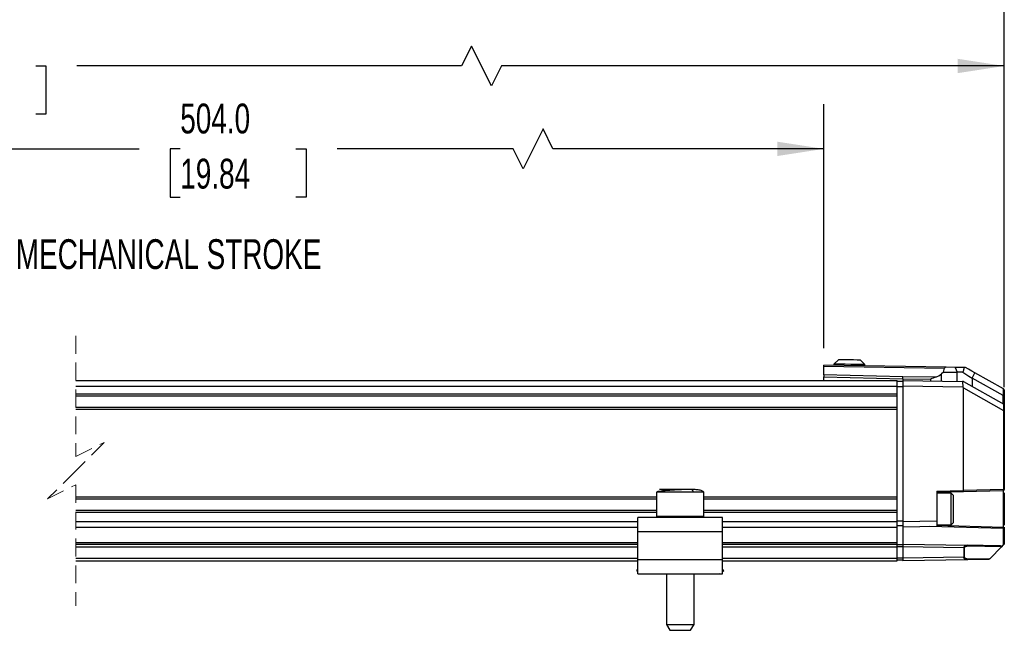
# Model space of a CAD drawing. Header units: millimetres. Extents: x 16 to 683, y 16 to 524.
# Tile 4 of 11: x 337 to 511, y 219 to 327. Entities that reach past the tile are written whole.
import ezdxf

# ---------------------------------------------------------------- set-up
doc = ezdxf.new("R2010")
doc.units = ezdxf.units.MM
doc.header["$LTSCALE"] = 2.5
doc.linetypes.add('HIDDEN', pattern=[1.905, 1.27, -0.635])
doc.layers.add('DIMENSIONS', color=140, linetype='Continuous', lineweight=25)
doc.styles.add('SLDTEXTSTYLE0', font='TXT', dxfattribs={"width": 0.7})
doc.dimstyles.new('SLDDIMSTYLE0', dxfattribs={"dimtxt": 5.39502, "dimasz": 8.255, "dimexe": 0, "dimexo": 0.0625, "dimgap": 1.348755, "dimtad": 0, "dimtih": 1, "dimtoh": 1, "dimrnd": 1e-09, "dimzin": 12, "dimdsep": 46, "dimtxsty": 'SLDTEXTSTYLE0', "dimsah": 1, "dimcen": 0.09, "dimadec": 0, "dimazin": 3, "dimtfac": 1, "dimtofl": 0, "dimtmove": 0, "dimatfit": 3, "dimfxl": 0, "dimfrac": 2, "dimtolj": 1, "dimtzin": 12, "dimarcsym": 0})
doc.dimstyles.new('SLDDIMSTYLE3', dxfattribs={"dimtxt": 5.39502, "dimasz": 8.255, "dimexe": 0, "dimexo": 0.0625, "dimgap": 1.348755, "dimtad": 0, "dimtih": 1, "dimtoh": 1, "dimrnd": 1e-09, "dimzin": 4, "dimdsep": 46, "dimtxsty": 'SLDTEXTSTYLE0', "dimsah": 1, "dimcen": 0.09, "dimadec": 0, "dimazin": 1, "dimtfac": 1, "dimtofl": 0, "dimtmove": 0, "dimatfit": 3, "dimfxl": 0, "dimfrac": 2, "dimtolj": 1, "dimtzin": 12, "dimarcsym": 0})

# ---------------------------------------------------------------- blocks, each defined once
blk = doc.blocks.new('_D_4')
at = {"layer": 'DIMENSIONS'}
for p, q in [((241.28, 283.69), (241.28, 312.05)), ((479.32, 268.76), (479.32, 312.05)), ((429.47, 307.64), (425.95, 300.59)), ((431.24, 304.11), (429.47, 307.64)), ((241.28, 304.11), (357.8, 304.11)), ((365.11, 304.11), (363.29, 304.11)), ((363.29, 304.11), (363.29, 295.54)), ((385.63, 304.11), (387.44, 304.11)), ((387.44, 304.11), (387.44, 295.54)), ((424.18, 304.11), (392.94, 304.11)), ((425.95, 300.59), (424.18, 304.11)), ((479.32, 304.11), (431.24, 304.11)), ((363.29, 295.54), (365.11, 295.54)), ((387.44, 295.54), (385.63, 295.54))]:
    blk.add_line(p, q, dxfattribs=at)
for points in [[(241.28, 304.11), (249.54, 302.84), (249.54, 305.38)], [(479.32, 304.11), (471.06, 305.38), (471.06, 302.84)]]:
    blk.add_solid(points, dxfattribs=at)
at = {"layer": 'DIMENSIONS', "char_height": 5.292, "attachment_point": 1, "style": 'SLDTEXTSTYLE0'}
for s, insert in [('504.0', (365.11, 312.14)), ('19.84', (365.11, 302.36))]:
    blk.add_mtext(s, dxfattribs=dict(at, insert=insert))
blk = doc.blocks.new('_D_5')
at = {"layer": 'DIMENSIONS'}
for p, q in [((119.28, 266.01), (119.28, 326.75)), ((511.32, 261.83), (511.32, 326.75)), ((416.79, 322.34), (415.03, 318.81)), ((420.32, 315.29), (416.79, 322.34)), ((119.28, 318.81), (311.64, 318.81)), ((318.95, 318.81), (317.14, 318.81)), ((317.14, 318.81), (317.14, 310.24)), ((339.47, 318.81), (341.28, 318.81)), ((341.28, 318.81), (341.28, 310.24)), ((415.03, 318.81), (346.78, 318.81)), ((422.09, 318.81), (420.32, 315.29)), ((511.32, 318.81), (422.09, 318.81)), ((317.14, 310.24), (318.95, 310.24)), ((341.28, 310.24), (339.47, 310.24))]:
    blk.add_line(p, q, dxfattribs=at)
for points in [[(119.28, 318.81), (127.54, 317.54), (127.54, 320.08)], [(511.32, 318.81), (503.06, 320.08), (503.06, 317.54)]]:
    blk.add_solid(points, dxfattribs=at)
at = {"layer": 'DIMENSIONS', "char_height": 5.292, "attachment_point": 1, "style": 'SLDTEXTSTYLE0'}
for s, insert in [('658.0', (318.95, 326.84)), ('25.91', (318.95, 317.06))]:
    blk.add_mtext(s, dxfattribs=dict(at, insert=insert))
blk = doc.blocks.new('_D_6')
at = {"layer": 'DIMENSIONS'}
for p, q in [((92.08, 264.51), (92.08, 346.97)), ((511.32, 261.83), (511.32, 346.97)), ((407.61, 342.56), (404.08, 335.5)), ((409.37, 339.03), (407.61, 342.56)), ((92.08, 339.03), (282.8, 339.03)), ((290.11, 339.03), (288.3, 339.03)), ((288.3, 339.03), (288.3, 330.45)), ((310.63, 339.03), (312.44, 339.03)), ((312.44, 339.03), (312.44, 330.45)), ((402.31, 339.03), (317.94, 339.03)), ((404.08, 335.5), (402.31, 339.03)), ((511.32, 339.03), (409.37, 339.03)), ((288.3, 330.45), (290.11, 330.45)), ((312.44, 330.45), (310.63, 330.45))]:
    blk.add_line(p, q, dxfattribs=at)
for points in [[(92.08, 339.03), (100.34, 337.76), (100.34, 340.3)], [(511.32, 339.03), (503.06, 340.3), (503.06, 337.76)]]:
    blk.add_solid(points, dxfattribs=at)
at = {"layer": 'DIMENSIONS', "char_height": 5.292, "attachment_point": 1, "style": 'SLDTEXTSTYLE0'}
for s, insert in [('685.2', (290.11, 347.06)), ('26.98', (290.11, 337.28))]:
    blk.add_mtext(s, dxfattribs=dict(at, insert=insert))

msp = doc.modelspace()

# ---------------------------------------------------------------- linework, layer by layer
at = {"color": 7, "linetype": 'HIDDEN', "lineweight": 18}
for p, q in [((346.58, 270.958), (346.58, 249.521)), ((346.58, 249.521), (351.58, 252.021)), ((351.58, 252.021), (346.58, 247.021)), ((346.58, 247.021), (341.58, 242.021)), ((341.58, 242.021), (346.58, 244.521)), ((346.58, 244.521), (346.58, 223.083))]:
    msp.add_line(p, q, dxfattribs=at)
for p, q in [((501.003, 265.383), (479.317, 265.761)), ((479.317, 265.586), (479.317, 265.761)), ((479.317, 265.586), (500.687, 265.213)), ((479.317, 264.009), (479.317, 265.586)), ((481.07, 265.931), (481.067, 265.731)), ((481.884, 266.717), (481.07, 265.931)), ((486.569, 265.835), (485.783, 266.649)), ((486.566, 265.635), (486.569, 265.835)), ((493.317, 263.664), (479.317, 264.009)), ((500.522, 264.517), (500.202, 264.229)), ((500.202, 262.901), (500.202, 264.229)), ((500.522, 264.517), (500.687, 265.213)), ((500.522, 264.517), (502.949, 264.517)), ((502.62, 265.355), (501.003, 265.383)), ((502.62, 265.355), (502.949, 264.517)), ((502.949, 262.853), (502.949, 264.517)), ((503.972, 264.517), (502.949, 264.517)), ((504.414, 265.323), (504.189, 265.327)), ((505.595, 263.442), (506.105, 264.375)), ((511.174, 261.533), (506.105, 264.375)), ((346.58, 263.021), (492.317, 263.021)), ((479.317, 263.021), (479.317, 263.655)), ((479.317, 263.655), (493.317, 263.31)), ((492.317, 262.021), (492.317, 263.021)), ((493.317, 262.836), (492.317, 262.836)), ((499.141, 263.621), (493.317, 263.664)), ((493.317, 263.31), (493.317, 263.021)), ((493.317, 263.31), (498.218, 263.275)), ((493.317, 263.021), (503.928, 262.836)), ((493.317, 263.021), (493.317, 262.021)), ((498.218, 263.275), (498.218, 262.935)), ((503.928, 262.836), (503.941, 261.835)), ((504.067, 262.833), (503.928, 262.836)), ((504.067, 262.833), (511.215, 258.83)), ((505.595, 263.442), (505.595, 261.978)), ((511.12, 260.344), (505.595, 263.442)), ((346.58, 262.021), (492.317, 262.021)), ((346.58, 260.671), (492.317, 260.671)), ((346.58, 260.321), (492.317, 260.321)), ((492.317, 260.671), (492.317, 262.021)), ((493.317, 261.889), (492.317, 261.889)), ((492.317, 260.521), (492.317, 260.671)), ((492.317, 258.121), (492.317, 260.521)), ((503.941, 261.835), (493.317, 262.021)), ((493.317, 262.021), (493.317, 238.036)), ((503.941, 261.835), (504.067, 261.7)), ((504.067, 243.497), (504.067, 261.7)), ((504.067, 261.7), (511.178, 257.717)), ((511.12, 258.883), (511.12, 260.344)), ((511.174, 260.326), (511.174, 261.533)), ((511.215, 261.51), (511.174, 261.533)), ((511.317, 261.336), (511.317, 260.274)), ((511.214, 257.704), (511.215, 258.83)), ((511.317, 260.274), (511.317, 258.655)), ((511.317, 258.655), (511.317, 257.656)), ((346.58, 258.321), (492.317, 258.321)), ((346.58, 257.971), (492.317, 257.971)), ((492.317, 257.971), (492.317, 258.121)), ((492.317, 242.371), (492.317, 257.971)), ((511.178, 257.717), (511.178, 243.683)), ((511.317, 257.656), (511.317, 243.683)), ((449.617, 243.221), (449.617, 238.921)), ((456.067, 243.221), (449.617, 243.221)), ((455.799, 243.721), (450.127, 243.721)), ((458.009, 243.221), (456.067, 243.221)), ((458.017, 243.221), (458.009, 243.221)), ((458.017, 238.921), (458.017, 243.221)), ((499.317, 243.374), (504.067, 243.497)), ((499.317, 243.374), (499.317, 238.141)), ((504.039, 243.297), (499.317, 243.174)), ((501.917, 243.026), (499.317, 243.026)), ((502.317, 242.626), (501.917, 243.026)), ((501.917, 240.363), (501.917, 243.026)), ((511.122, 243.483), (504.039, 243.297)), ((511.178, 243.683), (504.067, 243.497)), ((511.122, 243.483), (511.122, 240.226)), ((511.178, 243.683), (511.317, 243.683)), ((511.317, 243.116), (511.317, 240.226)), ((346.58, 242.371), (449.617, 242.371)), ((346.58, 242.021), (449.617, 242.021)), ((458.017, 242.371), (492.317, 242.371)), ((458.017, 242.021), (492.317, 242.021)), ((492.317, 242.221), (492.317, 242.371)), ((492.317, 239.821), (492.317, 242.221)), ((502.317, 240.344), (502.317, 242.626)), ((346.58, 240.021), (449.617, 240.021)), ((346.58, 239.671), (449.617, 239.671)), ((458.017, 240.021), (492.317, 240.021)), ((458.017, 239.671), (492.317, 239.671)), ((492.317, 239.671), (492.317, 239.821)), ((492.317, 238.021), (492.317, 239.671)), ((501.917, 237.426), (501.917, 240.363)), ((502.317, 237.826), (502.317, 240.344)), ((511.122, 240.226), (511.122, 236.969)), ((511.317, 240.226), (511.122, 240.226)), ((511.317, 240.226), (511.317, 237.364)), ((346.58, 238.021), (446.317, 238.021)), ((461.317, 238.721), (446.317, 238.721)), ((446.317, 236.221), (446.317, 238.721)), ((456.067, 238.921), (449.617, 238.921)), ((458.017, 238.921), (456.067, 238.921)), ((461.317, 236.221), (461.317, 238.721)), ((461.317, 238.021), (492.317, 238.021)), ((493.317, 238.071), (492.317, 238.071)), ((492.317, 237.021), (492.317, 238.021)), ((493.317, 238.036), (499.317, 238.141)), ((493.317, 238.036), (493.317, 237.036)), ((499.317, 238.141), (499.317, 237.141)), ((501.917, 237.426), (502.317, 237.826)), ((346.58, 237.021), (446.317, 237.021)), ((446.317, 236.221), (461.317, 236.221)), ((446.317, 231.221), (446.317, 236.221)), ((461.317, 237.021), (492.317, 237.021)), ((461.317, 231.221), (461.317, 236.221)), ((493.317, 237.221), (492.317, 237.221)), ((492.317, 234.271), (492.317, 237.021)), ((499.317, 237.141), (493.317, 237.036)), ((493.317, 237.036), (493.317, 234.016)), ((511.12, 236.769), (498.067, 237.119)), ((499.317, 237.426), (501.917, 237.426)), ((511.122, 236.969), (499.317, 237.284)), ((511.12, 236.769), (511.12, 233.82)), ((511.317, 236.769), (511.12, 236.769)), ((511.317, 237.014), (511.317, 236.769)), ((511.317, 236.769), (511.317, 234.016)), ((346.58, 234.271), (446.317, 234.271)), ((461.317, 234.271), (492.317, 234.271)), ((492.317, 234.021), (492.317, 234.271)), ((346.58, 234.021), (446.317, 234.021)), ((346.58, 233.521), (446.317, 233.521)), ((461.317, 234.021), (492.317, 234.021)), ((461.317, 233.521), (492.317, 233.521)), ((492.317, 233.521), (492.317, 234.021)), ((493.317, 233.871), (492.317, 233.871)), ((492.317, 231.521), (492.317, 233.521)), ((493.317, 233.521), (492.317, 233.521)), ((493.317, 234.016), (504.8, 233.816)), ((493.317, 234.016), (493.317, 233.516)), ((504.132, 233.327), (493.317, 233.516)), ((493.317, 233.516), (493.317, 231.516)), ((504.132, 233.327), (504.132, 231.705)), ((504.213, 233.327), (504.132, 233.327)), ((504.213, 233.327), (504.213, 231.705)), ((510.37, 233.718), (504.8, 233.816)), ((510.813, 233.512), (504.881, 233.616)), ((510.813, 233.512), (508.785, 231.485)), ((510.849, 233.548), (511.12, 233.82)), ((346.58, 231.521), (446.317, 231.521)), ((346.58, 231.021), (446.317, 231.021)), ((461.317, 231.221), (446.317, 231.221)), ((446.317, 228.721), (446.317, 231.221)), ((461.317, 231.521), (492.317, 231.521)), ((461.317, 228.721), (461.317, 231.221)), ((461.317, 231.021), (492.317, 231.021)), ((492.317, 231.021), (492.317, 231.521)), ((493.317, 231.521), (492.317, 231.521)), ((493.317, 231.171), (492.317, 231.171)), ((504.132, 231.705), (493.317, 231.516)), ((493.317, 231.516), (493.317, 231.016)), ((504.8, 231.216), (493.317, 231.016)), ((504.213, 231.705), (504.132, 231.705)), ((508.583, 231.283), (504.8, 231.216)), ((504.881, 231.416), (508.785, 231.485)), ((446.103, 229.264), (446.317, 229.541)), ((446.317, 229.099), (446.103, 229.264)), ((461.53, 229.264), (461.317, 229.541)), ((461.53, 229.264), (461.317, 229.099)), ((446.317, 228.721), (461.317, 228.721)), ((446.896, 228.654), (446.809, 228.721)), ((446.948, 228.721), (446.896, 228.654)), ((451.367, 228.721), (451.367, 219.76)), ((456.267, 219.76), (456.267, 228.721)), ((460.738, 228.654), (460.686, 228.721)), ((460.825, 228.721), (460.738, 228.654)), ((451.367, 219.76), (451.967, 218.721)), ((451.367, 219.76), (455.13, 219.76)), ((451.967, 218.721), (452.255, 218.721)), ((452.255, 218.721), (455.667, 218.721)), ((455.13, 219.76), (456.267, 219.76)), ((455.667, 218.721), (456.267, 219.76))]:
    msp.add_line(p, q)
at = {"flags": 128}
for points in [[(486.569, 265.835), (486.384, 265.838), (485.852, 265.847), (485.045, 265.861), (484.073, 265.878), (483.067, 265.896), (482.163, 265.912), (481.482, 265.924), (481.117, 265.93), (481.07, 265.931)], [(485.783, 266.649), (485.635, 266.651), (485.212, 266.659), (484.58, 266.67), (483.834, 266.683), (483.088, 266.696), (482.455, 266.707), (482.032, 266.714), (481.884, 266.717)], [(504.189, 265.327), (503.625, 265.337), (503.099, 265.346), (502.62, 265.355)], [(503.972, 264.517), (504.487, 264.176), (505.033, 263.814), (505.595, 263.442)], [(506.105, 264.375), (505.54, 264.692), (504.974, 265.01), (504.414, 265.323)], [(511.317, 260.274), (511.314, 260.284), (511.304, 260.293), (511.288, 260.302), (511.266, 260.31), (511.239, 260.317), (511.208, 260.322), (511.174, 260.326)], [(511.214, 257.704), (511.244, 257.698), (511.269, 257.692), (511.289, 257.684), (511.305, 257.675), (511.314, 257.666), (511.317, 257.656)], [(511.122, 243.483), (511.134, 243.487), (511.145, 243.498), (511.155, 243.517), (511.163, 243.542), (511.17, 243.572), (511.175, 243.607), (511.178, 243.644), (511.178, 243.683)], [(510.813, 233.512), (510.825, 233.524), (510.837, 233.536), (510.849, 233.548)], [(511.317, 234.016), (511.313, 234.012), (511.302, 234.001), (511.284, 233.983), (511.26, 233.959), (511.23, 233.929), (511.196, 233.895), (511.159, 233.858), (511.12, 233.82)], [(508.583, 231.283), (508.587, 231.286), (508.599, 231.298), (508.617, 231.317), (508.642, 231.342), (508.673, 231.372), (508.708, 231.407), (508.746, 231.445), (508.785, 231.485)]]:
    msp.add_lwpolyline(points, dxfattribs=at)
for centre, radius, start, end in [((498.259, 266.391), 2.906, 287.6633, 311.96033), ((500.947, 265.107), 0.281, 78.52573, 158.00864), ((511.188, 260.458), 0.133, 239.62669, 264.25097), ((511.117, 261.336), 0.2, 0.00302, 60.72121), ((511.117, 258.655), 0.2, 0.00966, 60.77436), ((511.233, 257.811), 0.109, 239.63827, 260.25988), ((503.742, 243.44), 0.33, 334.3393, 9.88141), ((511.117, 243.683), 0.2, 271.50376, 359.99819), ((510.449, 233.182), 0.543, 42.5223, 98.43893)]:
    msp.add_arc(centre, radius, start, end)
for points, knots in [([(479.317, 264.009), (479.317, 263.984), (479.317, 263.93), (479.317, 263.844), (479.317, 263.752), (479.317, 263.688), (479.317, 263.655)], [0, 0, 0, 0, 0.2143124, 0.4588128, 0.7241059, 1, 1, 1, 1]), ([(504.189, 265.327), (504.17, 265.24), (504.131, 265.059), (504.061, 264.788), (504.001, 264.607), (503.972, 264.517)], [0, 0, 0, 0, 0.3195152, 0.6620849, 1, 1, 1, 1]), ([(493.317, 263.31), (493.317, 263.342), (493.317, 263.406), (493.317, 263.499), (493.317, 263.584), (493.317, 263.638), (493.317, 263.664)], [0, 0, 0, 0, 0.27589256, 0.54117624, 0.78567521, 1, 1, 1, 1]), ([(499.141, 263.621), (498.835, 263.51), (498.526, 263.398), (498.221, 263.276), (498.218, 263.275)], [0, 0, 0, 0, 0.9888947, 1, 1, 1, 1]), ([(449.908, 243.324), (449.879, 243.321), (449.776, 243.31), (449.684, 243.258), (449.617, 243.221)], [0, 0, 0, 0, 0.2746345, 1, 1, 1, 1]), ([(455.799, 243.721), (455.619, 243.719), (455.197, 243.714), (454.467, 243.684), (453.556, 243.638), (452.516, 243.576), (451.464, 243.499), (450.588, 243.432), (450.088, 243.353), (449.908, 243.324)], [0, 0, 0, 0, 0.0913446, 0.2144336, 0.371124, 0.5542729, 0.7434576, 0.9070608, 1, 1, 1, 1]), ([(458.017, 243.221), (457.942, 243.288), (457.716, 243.49), (457.159, 243.579), (456.505, 243.704), (456.031, 243.715), (455.799, 243.721)], [0, 0, 0, 0, 0.12837064, 0.38824649, 0.7007733, 1, 1, 1, 1]), ([(455.799, 243.721), (455.839, 243.71), (455.934, 243.683), (456.012, 243.54), (456.059, 243.384), (456.065, 243.275), (456.067, 243.221)], [0, 0, 0, 0, 0.1943577, 0.4707287, 0.7347517, 1, 1, 1, 1]), ([(456.067, 238.921), (456.065, 238.893), (456.062, 238.839), (456.037, 238.774), (456, 238.729), (455.972, 238.723), (455.96, 238.721)], [0, 0, 0, 0, 0.3382126, 0.6568872, 0.8520834, 1, 1, 1, 1]), ([(511.12, 236.769), (511.121, 236.787), (511.122, 236.817), (511.123, 236.865), (511.123, 236.904), (511.123, 236.935), (511.123, 236.955), (511.123, 236.965), (511.122, 236.969)], [0, 0, 0, 0, 0.2596086, 0.4624941, 0.7060873, 0.8539826, 0.928888, 1, 1, 1, 1]), ([(511.122, 236.969), (511.123, 236.969), (511.125, 236.969), (511.132, 236.969), (511.156, 236.967), (511.189, 236.958), (511.228, 236.937), (511.265, 236.908), (511.294, 236.866), (511.313, 236.818), (511.316, 236.787), (511.317, 236.769)], [0, 0, 0, 0, 0.0069669, 0.0206187, 0.0676368, 0.2403481, 0.3483351, 0.5002123, 0.6938111, 0.8329579, 1, 1, 1, 1]), ([(504.132, 233.327), (504.134, 233.359), (504.14, 233.424), (504.18, 233.517), (504.242, 233.605), (504.358, 233.708), (504.547, 233.799), (504.714, 233.81), (504.8, 233.816)], [0, 0, 0, 0, 0.103314, 0.2121519, 0.3287726, 0.4553596, 0.7186897, 1, 1, 1, 1]), ([(504.881, 233.616), (504.72, 233.607), (504.525, 233.597), (504.328, 233.497), (504.262, 233.445), (504.227, 233.396), (504.214, 233.357), (504.213, 233.337), (504.213, 233.327)], [0, 0, 0, 0, 0.6072453, 0.7337385, 0.8429709, 0.925218, 0.9628411, 1, 1, 1, 1]), ([(504.8, 233.816), (504.811, 233.811), (504.839, 233.801), (504.862, 233.751), (504.879, 233.689), (504.88, 233.641), (504.881, 233.616)], [0, 0, 0, 0, 0.1547838, 0.3763995, 0.6677077, 1, 1, 1, 1]), ([(504.8, 231.216), (504.72, 231.221), (504.574, 231.23), (504.392, 231.306), (504.265, 231.401), (504.192, 231.494), (504.152, 231.579), (504.135, 231.645), (504.132, 231.687), (504.132, 231.705)], [0, 0, 0, 0, 0.2615819, 0.4774747, 0.6362677, 0.7772461, 0.861848, 0.9429712, 1, 1, 1, 1]), ([(504.213, 231.705), (504.213, 231.695), (504.214, 231.676), (504.227, 231.637), (504.261, 231.588), (504.325, 231.537), (504.521, 231.435), (504.718, 231.425), (504.881, 231.416)], [0, 0, 0, 0, 0.0361582, 0.0733918, 0.1564746, 0.2596138, 0.3861167, 1, 1, 1, 1]), ([(504.881, 231.416), (504.88, 231.391), (504.879, 231.343), (504.862, 231.281), (504.839, 231.231), (504.811, 231.221), (504.8, 231.216)], [0, 0, 0, 0, 0.33229115, 0.62359841, 0.84522029, 1, 1, 1, 1])]:
    msp.add_open_spline(points, degree=3, knots=knots)

# ---------------------------------------------------------------- texts
at = {"layer": 'DIMENSIONS', "insert": (335.933, 288.083), "char_height": 5.29167, "attachment_point": 1, "style": 'SLDTEXTSTYLE0'}
msp.add_mtext('MECHANICAL STROKE', dxfattribs=at)

# ---------------------------------------------------------------- dimensions: what is measured, and where the dimension line sits
at = {"layer": 'DIMENSIONS'}
dim = msp.add_linear_dim(base=(511.317, 339.029), p1=(92.082, 261.335), p2=(511.317, 258.655), angle=0, text='685.2', dimstyle='SLDDIMSTYLE0', dxfattribs=at)
dim.commit()
dim.dimension.update_dxf_attribs({"geometry": '_D_6', "text_midpoint": (300.367, 339.029), "dimtype": 160})
for base, p1, p2, text, picture, middle in [((119.282, 318.813), (511.317, 258.655), (119.282, 262.835), '658.0', '_D_5', (329.207, 318.813)), ((479.317, 304.114), (241.282, 280.513), (479.317, 265.586), '504.0', '_D_4', (375.366, 304.114))]:
    dim = msp.add_linear_dim(base=base, p1=p1, p2=p2, text=text, dimstyle='SLDDIMSTYLE3', dxfattribs=at)
    dim.commit()
    dim.dimension.update_dxf_attribs({"geometry": picture, "text_midpoint": middle, "dimtype": 160})

doc.saveas('drawing.dxf')
